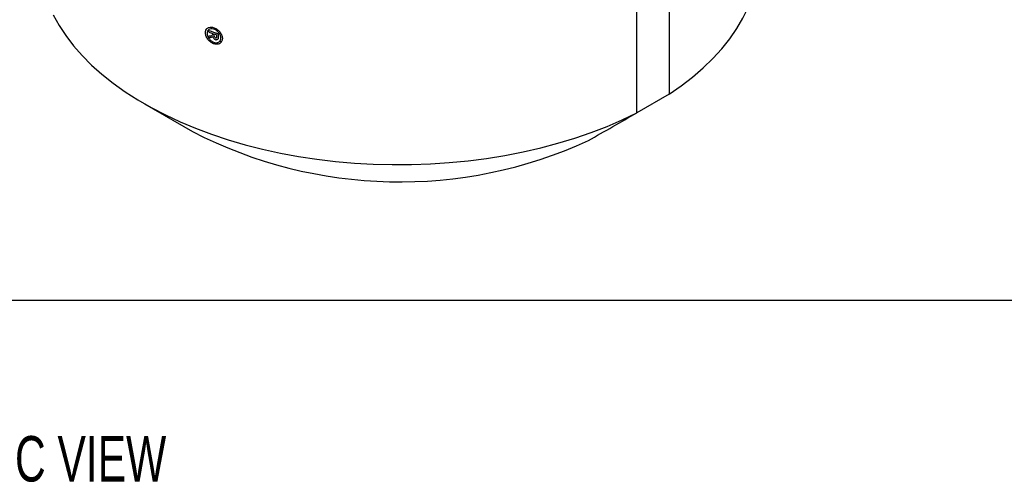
# Model space of a CAD drawing. Header units: inches. Extents: x 1 to 129, y 1 to 99.
# Tile 22 of 31: x 17.28 to 20.89, y 9.79 to 11.48. Entities that reach past the tile are written whole.
import ezdxf

# ---------------------------------------------------------------- set-up
doc = ezdxf.new("R2010")
doc.units = ezdxf.units.IN
doc.header["$LTSCALE"] = 2
doc.header["$MEASUREMENT"] = 0
doc.layers.add('TEXT', color=140, linetype='Continuous', lineweight=25)
doc.styles.add('SLDTEXTSTYLE0', font='TXT', dxfattribs={"width": 0.7})

msp = doc.modelspace()

# ---------------------------------------------------------------- linework, layer by layer
for p, q in [((19.663, 12.8617), (19.663, 11.2106)), ((19.5451, 11.1426), (19.5451, 12.7936)), ((17.9758, 11.4389), (17.9758, 11.4444)), ((17.9758, 11.4176), (17.9758, 11.4248)), ((17.9889, 11.428), (17.9898, 11.43)), ((17.9898, 11.43), (17.9898, 11.434)), ((17.9917, 11.4192), (17.9915, 11.4208)), ((17.9948, 11.4244), (17.9948, 11.4323)), ((17.9955, 11.4222), (17.9948, 11.4244)), ((17.9994, 11.4173), (18.0007, 11.4169)), ((18.0038, 11.4292), (18.0038, 11.4174)), ((18.0096, 11.4327), (18.0096, 11.4146)), ((19.663, 11.2106), (19.5451, 11.1429)), ((17.7389, 11.1756), (17.9157, 11.0735))]:
    msp.add_line(p, q)
at = {"flags": 128}
for points in [[(19.663, 11.2106), (19.7077, 11.2416), (19.7496, 11.2738), (19.7885, 11.3073), (19.8242, 11.342), (19.8567, 11.3776), (19.8859, 11.4143), (19.9117, 11.4517), (19.934, 11.4899), (19.9528, 11.5287), (19.968, 11.5681), (19.9796, 11.6078), (19.9875, 11.6479), (19.9918, 11.6881), (19.9926, 11.7144)], [(17.4048, 11.5017), (17.4261, 11.4633), (17.4508, 11.4256), (17.479, 11.3887), (17.5105, 11.3528), (17.5452, 11.3178), (17.5831, 11.284), (17.6241, 11.2513), (17.668, 11.22), (17.7146, 11.19), (17.764, 11.1615), (17.8159, 11.1345), (17.8702, 11.1092), (17.9268, 11.0855), (17.9854, 11.0637), (18.046, 11.0436), (18.1083, 11.0254), (18.1722, 11.0092), (18.2375, 10.9949), (18.304, 10.9826), (18.3716, 10.9724), (18.4399, 10.9642), (18.509, 10.9582), (18.5785, 10.9543), (18.6482, 10.9525), (18.7181, 10.9528), (18.7877, 10.9552), (18.8571, 10.9598), (18.926, 10.9665), (18.9941, 10.9753), (19.0614, 10.9862), (19.1275, 10.999), (19.1924, 11.0139), (19.2558, 11.0308), (19.3176, 11.0495), (19.3776, 11.0702), (19.4357, 11.0926), (19.4915, 11.1168), (19.5451, 11.1426)], [(17.9915, 11.4208), (17.9914, 11.4208), (17.9913, 11.4209), (17.9912, 11.4209), (17.9911, 11.4209), (17.991, 11.421), (17.9909, 11.421), (17.9908, 11.421), (17.9907, 11.4211)]]:
    msp.add_lwpolyline(points, dxfattribs=at)
for centre, radius, start, end in [((18.5523, 13.0521), 1.7079, 250.273, 251.4741), ((18.547, 13.0315), 1.6919, 250.2703, 250.7726), ((18.5557, 13.0567), 1.7186, 250.9487, 251.2666), ((18.5563, 13.0386), 1.7203, 251.0933, 251.1954), ((18.6753, 12.5445), 1.6555, 242.6853, 294.7301)]:
    msp.add_arc(centre, radius, start, end)
for points, knots in [([(18.0206, 11.4015), (18.0201, 11.4008), (18.019, 11.3995), (18.0171, 11.3979), (18.015, 11.3965), (18.0118, 11.395), (18.0074, 11.3939), (17.9998, 11.3938), (17.9894, 11.3966), (17.9777, 11.4046), (17.9684, 11.4157), (17.9629, 11.4283), (17.9621, 11.4405), (17.966, 11.4503), (17.9741, 11.4563), (17.9851, 11.4576), (17.9975, 11.4541), (18.0094, 11.4463), (18.0189, 11.4354), (18.0236, 11.425), (18.025, 11.4169), (18.0248, 11.4111), (18.0234, 11.4058), (18.0216, 11.403), (18.0207, 11.4015)], [0, 0, 0, 0, 0.015781, 0.031408, 0.047035, 0.062816, 0.094169, 0.12553, 0.187949, 0.250367, 0.312786, 0.375204, 0.437626, 0.500041, 0.562458, 0.624878, 0.687297, 0.749715, 0.812134, 0.874552, 0.905913, 0.937279, 0.968466, 1, 1, 1, 1]), ([(18.0158, 11.4058), (18.0163, 11.4065), (18.0173, 11.4081), (18.0184, 11.4107), (18.0191, 11.4141), (18.0192, 11.4183), (18.0181, 11.4249), (18.0143, 11.4333), (18.0066, 11.4422), (17.9969, 11.4486), (17.9868, 11.4514), (17.9778, 11.4503), (17.9712, 11.4454), (17.9681, 11.4374), (17.9688, 11.4275), (17.9732, 11.4173), (17.9808, 11.4082), (17.9903, 11.4018), (17.9988, 11.3995), (18.005, 11.3996), (18.0093, 11.4007), (18.013, 11.4027), (18.0148, 11.4047), (18.0157, 11.4057)], [0, 0, 0, 0, 0.020999, 0.041816, 0.062816, 0.09415, 0.125513, 0.187931, 0.250353, 0.312774, 0.375193, 0.437614, 0.500033, 0.562457, 0.624873, 0.687291, 0.749713, 0.812134, 0.874552, 0.905852, 0.937064, 0.968379, 1, 1, 1, 1])]:
    msp.add_open_spline(points, degree=3, knots=knots)
for points in [[(17.9758, 11.4248), (17.9782, 11.425), (17.9807, 11.4251), (17.9831, 11.4253)], [(17.9797, 11.4179), (17.9784, 11.4178), (17.9771, 11.4177), (17.9758, 11.4176)], [(17.9839, 11.4189), (17.9825, 11.4186), (17.9811, 11.4182), (17.9797, 11.4179)], [(17.9831, 11.4253), (17.985, 11.4262), (17.987, 11.4271), (17.9889, 11.428)], [(17.9896, 11.4207), (17.9877, 11.4201), (17.9858, 11.4195), (17.9839, 11.4189)], [(17.9907, 11.4211), (17.9904, 11.421), (17.99, 11.4208), (17.9896, 11.4207)], [(17.9931, 11.4156), (17.9927, 11.4168), (17.9922, 11.418), (17.9917, 11.4192)], [(17.9964, 11.4129), (17.9953, 11.4138), (17.9942, 11.4147), (17.9931, 11.4156)], [(17.997, 11.4196), (17.9965, 11.4205), (17.996, 11.4213), (17.9955, 11.4222)], [(17.9989, 11.4112), (17.9981, 11.4117), (17.9972, 11.4123), (17.9964, 11.4129)], [(17.9994, 11.4173), (17.9986, 11.4181), (17.9978, 11.4188), (17.997, 11.4196)], [(18.0025, 11.417), (18.0019, 11.4169), (18.0013, 11.4169), (18.0007, 11.4169)], [(18.0038, 11.4174), (18.0034, 11.4173), (18.0029, 11.4171), (18.0025, 11.417)], [(18.008, 11.4123), (18.0074, 11.4119), (18.0068, 11.4115), (18.0062, 11.4112)], [(18.0096, 11.4146), (18.0091, 11.4138), (18.0086, 11.4131), (18.008, 11.4123)], [(18.0038, 11.4104), (18.0031, 11.4103), (18.0024, 11.4102), (18.0018, 11.4102)], [(18.0062, 11.4112), (18.0054, 11.4109), (18.0046, 11.4106), (18.0038, 11.4104)], [(18.0206, 11.4015), (18.019, 11.4029), (18.0174, 11.4043), (18.0157, 11.4057)], [(18.0207, 11.4015), (18.019, 11.4029), (18.0174, 11.4044), (18.0158, 11.4058)], [(19.3679, 11.0408), (19.427, 11.0747), (19.4861, 11.1086), (19.5451, 11.1426)]]:
    msp.add_open_spline(points, degree=3)
at = {"layer": 'TEXT'}
msp.add_line((129, 10.4533), (3, 10.4533), dxfattribs=at)

# ---------------------------------------------------------------- texts
at = {"layer": 'TEXT', "insert": (16.5101, 9.9561), "char_height": 0.166667, "attachment_point": 1, "style": 'SLDTEXTSTYLE0'}
msp.add_mtext('ISOMETRIC VIEW', dxfattribs=at)

doc.saveas('drawing.dxf')
